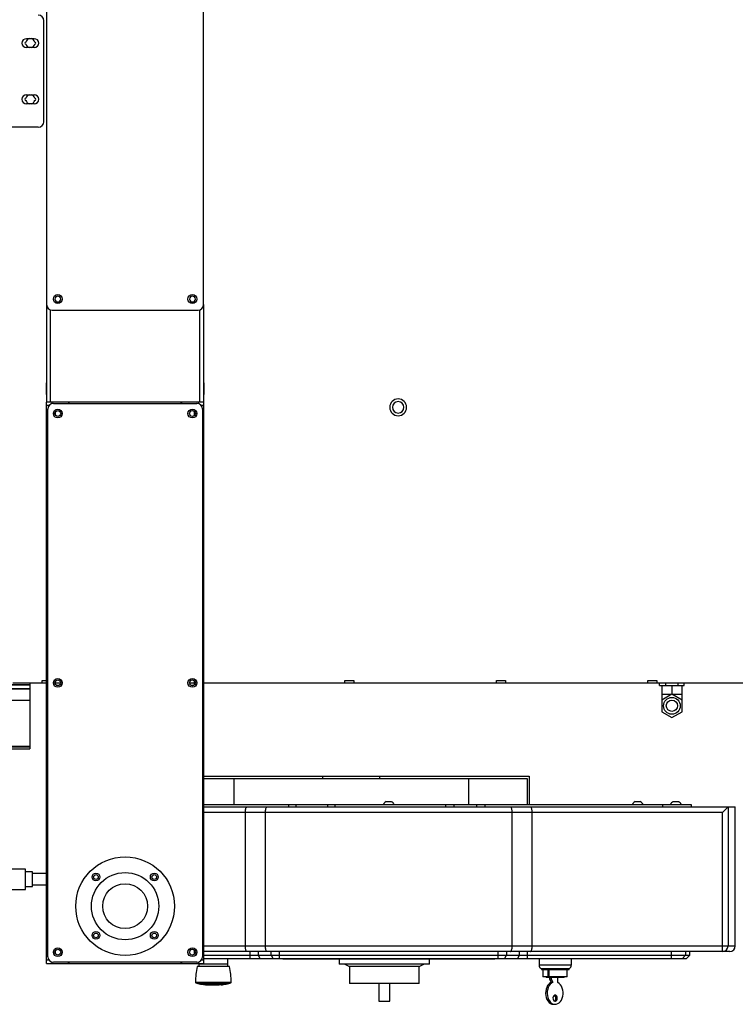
# Model space of a CAD drawing. Header units: inches. Extents: x -100 to 100, y -97 to 31.
# Tile 4 of 15: x 34 to 59, y -97 to -63. Entities that reach past the tile are written whole.
import ezdxf

# ---------------------------------------------------------------- set-up
doc = ezdxf.new("R2010")
doc.units = ezdxf.units.IN
doc.header["$MEASUREMENT"] = 0

msp = doc.modelspace()

# ---------------------------------------------------------------- linework, layer by layer
at = {"color": 7, "linetype": 'Continuous', "lineweight": 25}
for p, q in [((35.04, -51.614), (35.04, -72.638)), ((40.551, -72.638), (40.551, -51.614)), ((34.941, -66.22), (34.941, -62.677)), ((34.331, -63.307), (34.606, -63.307)), ((34.606, -63.622), (34.331, -63.622)), ((34.331, -65.276), (34.606, -65.276)), ((34.606, -65.591), (34.331, -65.591)), ((34.744, -66.417), (31.339, -66.417)), ((35.04, -72.645), (35.04, -76.056)), ((35.169, -72.822), (35.169, -76.063)), ((35.236, -72.835), (40.354, -72.835)), ((40.422, -76.063), (40.422, -72.821)), ((40.551, -72.638), (40.551, -76.063)), ((40.551, -72.645), (40.551, -75.394)), ((35.032, -75.795), (35.032, -75.386)), ((40.551, -75.386), (40.559, -75.386)), ((40.559, -75.386), (40.559, -75.795)), ((40.551, -75.787), (40.551, -76.056)), ((40.559, -75.795), (40.551, -75.795)), ((40.551, -76.063), (35.04, -76.063)), ((35.04, -95.748), (35.04, -76.063)), ((35.118, -76.181), (35.04, -76.181)), ((35.079, -95.512), (35.079, -76.299)), ((35.236, -76.106), (35.236, -76.063)), ((35.276, -76.102), (40.315, -76.102)), ((35.807, -76.063), (35.807, -76.102)), ((35.827, -76.102), (35.827, -76.063)), ((39.764, -76.102), (39.764, -76.063)), ((39.784, -76.102), (39.784, -76.063)), ((40.354, -76.063), (40.354, -76.106)), ((40.551, -76.181), (40.473, -76.181)), ((40.512, -76.299), (40.512, -95.512)), ((40.551, -76.063), (40.551, -95.748)), ((35.354, -76.522), (35.354, -76.391)), ((40.236, -76.522), (40.236, -76.391)), ((34.449, -85.988), (32.244, -85.988)), ((33.819, -85.968), (34.449, -85.968)), ((33.858, -85.906), (35.033, -85.906)), ((34.449, -85.906), (34.449, -88.218)), ((34.882, -85.906), (34.882, -85.827)), ((34.882, -85.827), (35.04, -85.827)), ((35.354, -85.971), (35.354, -85.84)), ((35.354, -85.902), (35.536, -85.902)), ((35.377, -85.991), (35.489, -85.991)), ((40.055, -85.902), (40.236, -85.902)), ((40.102, -85.991), (40.213, -85.991)), ((40.236, -85.971), (40.236, -85.84)), ((40.557, -85.906), (66.843, -85.906)), ((45.512, -85.906), (45.512, -85.827)), ((45.512, -85.827), (45.827, -85.827)), ((45.827, -85.827), (45.827, -85.906)), ((50.827, -85.906), (50.827, -85.827)), ((50.827, -85.827), (51.142, -85.827)), ((51.142, -85.827), (51.142, -85.906)), ((56.142, -85.906), (56.142, -85.827)), ((56.142, -85.827), (56.457, -85.827)), ((56.457, -85.827), (56.457, -85.906)), ((56.556, -86.004), (56.556, -85.906)), ((56.556, -86.004), (57.42, -86.004)), ((56.634, -86.004), (56.634, -86.917)), ((56.772, -86.004), (56.772, -85.906)), ((56.988, -86.004), (56.988, -86.303)), ((57.204, -86.004), (57.204, -85.906)), ((57.343, -86.917), (57.343, -86.004)), ((57.42, -86.004), (57.42, -85.906)), ((34.449, -86.114), (32.244, -86.114)), ((34.449, -86.126), (32.244, -86.126)), ((56.988, -86.303), (56.634, -86.508)), ((56.962, -86.319), (56.634, -86.319)), ((57.343, -86.508), (56.988, -86.303)), ((57.343, -86.319), (57.015, -86.319)), ((32.244, -86.519), (34.449, -86.519)), ((56.634, -86.917), (56.988, -87.122)), ((56.988, -87.122), (57.343, -86.917)), ((13.745, -88.218), (34.449, -88.218)), ((13.747, -88.156), (34.449, -88.156)), ((13.748, -88.124), (34.449, -88.124)), ((40.551, -89.179), (51.98, -89.179)), ((40.551, -89.258), (51.901, -89.258)), ((41.617, -90.179), (41.617, -89.258)), ((44.73, -89.258), (44.73, -89.179)), ((46.73, -89.258), (46.73, -89.179)), ((49.843, -89.258), (49.843, -90.179)), ((51.901, -89.258), (51.901, -90.179)), ((51.98, -89.179), (51.98, -90.179)), ((46.96, -90.071), (47.139, -90.071)), ((55.698, -90.071), (55.877, -90.071)), ((57.037, -90.071), (57.216, -90.071)), ((40.551, -90.179), (57.667, -90.179)), ((40.551, -90.258), (59.213, -90.258)), ((58.764, -90.455), (40.551, -90.455)), ((42.016, -95.136), (42.016, -90.455)), ((42.719, -95.136), (42.719, -90.455)), ((43.543, -90.258), (43.543, -90.179)), ((43.783, -90.179), (43.783, -90.258)), ((44.911, -90.258), (44.911, -90.179)), ((45.151, -90.179), (45.151, -90.258)), ((46.862, -90.168), (46.862, -90.173)), ((46.862, -90.168), (47.236, -90.168)), ((46.862, -90.173), (46.868, -90.179)), ((46.862, -90.173), (47.236, -90.173)), ((47.231, -90.179), (47.236, -90.173)), ((47.236, -90.173), (47.236, -90.168)), ((49.05, -90.258), (49.05, -90.179)), ((49.337, -90.179), (49.337, -90.258)), ((50.138, -90.258), (50.138, -90.179)), ((50.424, -90.179), (50.424, -90.258)), ((51.38, -95.136), (51.38, -90.455)), ((52.083, -95.136), (52.083, -90.455)), ((55.601, -90.168), (55.601, -90.173)), ((55.601, -90.168), (55.975, -90.168)), ((55.601, -90.173), (55.606, -90.179)), ((55.601, -90.173), (55.975, -90.173)), ((55.969, -90.179), (55.975, -90.173)), ((55.975, -90.173), (55.975, -90.168)), ((56.667, -90.258), (56.667, -90.179)), ((56.939, -90.168), (56.939, -90.173)), ((56.939, -90.168), (57.313, -90.168)), ((56.939, -90.173), (56.945, -90.179)), ((56.939, -90.173), (57.313, -90.173)), ((57.307, -90.179), (57.313, -90.173)), ((57.313, -90.173), (57.313, -90.168)), ((57.667, -90.179), (57.667, -90.258)), ((58.764, -90.455), (58.959, -90.259)), ((58.764, -95.333), (58.764, -90.455)), ((58.962, -90.258), (58.959, -90.259)), ((58.959, -90.259), (58.959, -95.136)), ((59.213, -95.136), (59.213, -90.258)), ((34.303, -92.441), (33.516, -92.441)), ((34.303, -93.15), (34.303, -92.441)), ((34.54, -92.539), (34.303, -92.539)), ((34.54, -93.051), (34.54, -92.539)), ((35.04, -92.598), (34.54, -92.598)), ((33.516, -93.15), (34.303, -93.15)), ((34.303, -93.051), (34.54, -93.051)), ((34.54, -92.992), (35.04, -92.992)), ((35.354, -95.42), (35.354, -95.289)), ((40.236, -95.42), (40.236, -95.289)), ((40.551, -95.136), (59.213, -95.136)), ((59.016, -95.333), (40.551, -95.333)), ((42.178, -95.333), (42.178, -95.583)), ((42.465, -95.333), (42.465, -95.458)), ((42.92, -95.458), (42.92, -95.333)), ((43.207, -95.333), (43.207, -95.583)), ((50.892, -95.583), (50.892, -95.333)), ((51.179, -95.333), (51.179, -95.458)), ((51.634, -95.458), (51.634, -95.333)), ((51.921, -95.583), (51.921, -95.333)), ((56.969, -95.583), (56.969, -95.333)), ((57.468, -95.333), (57.468, -95.458)), ((57.618, -95.458), (57.618, -95.333)), ((35.118, -95.63), (35.04, -95.63)), ((40.551, -95.63), (40.473, -95.63)), ((40.551, -95.458), (57.618, -95.458)), ((57.493, -95.583), (40.551, -95.583)), ((41.403, -95.758), (41.403, -95.583)), ((42.465, -95.458), (42.536, -95.583)), ((42.92, -95.458), (42.992, -95.583)), ((43.329, -95.588), (43.329, -95.583)), ((43.329, -95.588), (50.769, -95.588)), ((43.359, -95.583), (43.359, -95.588)), ((44.133, -95.592), (44.133, -95.588)), ((45.021, -95.592), (45.021, -95.588)), ((45.307, -95.588), (45.307, -95.777)), ((45.868, -95.592), (45.868, -95.588)), ((48.476, -95.777), (48.476, -95.588)), ((50.739, -95.588), (50.739, -95.583)), ((50.769, -95.583), (50.769, -95.588)), ((51.107, -95.583), (51.179, -95.458)), ((51.563, -95.583), (51.634, -95.458)), ((52.324, -95.583), (52.324, -95.801)), ((53.458, -95.801), (53.458, -95.583)), ((57.343, -95.583), (57.468, -95.458)), ((57.493, -95.583), (57.618, -95.458)), ((35.04, -95.748), (40.551, -95.748)), ((35.236, -95.748), (35.236, -95.705)), ((40.315, -95.709), (35.276, -95.709)), ((35.807, -95.748), (35.807, -95.709)), ((35.827, -95.748), (35.827, -95.709)), ((39.764, -95.748), (39.764, -95.709)), ((39.784, -95.748), (39.784, -95.709)), ((41.458, -95.858), (40.325, -95.858)), ((41.45, -95.852), (40.333, -95.852)), ((40.354, -95.705), (40.354, -95.748)), ((40.38, -95.748), (40.38, -95.758)), ((40.38, -95.758), (41.403, -95.758)), ((40.383, -95.758), (40.383, -95.852)), ((41.399, -95.852), (41.399, -95.758)), ((48.476, -95.777), (45.307, -95.777)), ((45.507, -95.777), (45.671, -95.861)), ((45.671, -95.861), (45.671, -96.452)), ((48.112, -95.861), (45.671, -95.861)), ((48.112, -95.861), (48.275, -95.777)), ((48.112, -96.452), (48.112, -95.861)), ((52.324, -95.801), (53.458, -95.801)), ((52.393, -95.931), (53.39, -95.931)), ((52.407, -95.931), (52.407, -95.956)), ((52.407, -95.956), (53.376, -95.956)), ((52.451, -95.956), (52.451, -96.224)), ((52.639, -96.224), (52.639, -95.956)), ((52.683, -96.224), (52.683, -95.956)), ((53.311, -96.224), (53.311, -95.956)), ((53.376, -95.956), (53.376, -95.931)), ((53.311, -96.224), (52.451, -96.224)), ((52.578, -96.224), (52.578, -96.238)), ((53.204, -96.238), (52.578, -96.238)), ((52.696, -96.238), (52.696, -96.297)), ((52.752, -96.297), (52.696, -96.297)), ((52.696, -96.297), (52.755, -96.411)), ((52.752, -96.238), (52.752, -96.297)), ((52.752, -96.297), (52.811, -96.411)), ((52.986, -96.42), (52.986, -96.238)), ((53.204, -96.238), (53.204, -96.224)), ((40.261, -96.407), (41.521, -96.407)), ((40.273, -96.425), (41.51, -96.425)), ((40.313, -96.441), (40.32, -96.441)), ((40.391, -96.462), (40.391, -96.464)), ((40.398, -96.464), (40.391, -96.464)), ((40.439, -96.473), (41.344, -96.473)), ((40.445, -96.473), (40.555, -96.486)), ((40.523, -96.491), (40.523, -96.483)), ((40.524, -96.441), (40.524, -96.444)), ((40.525, -96.441), (41.257, -96.441)), ((40.565, -96.457), (41.218, -96.457)), ((40.565, -96.457), (40.565, -96.462)), ((40.576, -96.457), (40.576, -96.464)), ((41.207, -96.464), (40.576, -96.464)), ((40.581, -96.49), (40.581, -96.498)), ((40.639, -96.503), (40.639, -96.495)), ((40.639, -96.501), (40.986, -96.501)), ((40.66, -96.485), (41.015, -96.485)), ((40.66, -96.485), (40.66, -96.493)), ((40.66, -96.493), (40.714, -96.501)), ((40.66, -96.493), (41.015, -96.493)), ((40.979, -96.503), (41.094, -96.498)), ((40.986, -96.501), (40.979, -96.503)), ((40.979, -96.503), (40.979, -96.501)), ((41.015, -96.485), (41.019, -96.483)), ((41.015, -96.493), (41.015, -96.485)), ((41.019, -96.491), (41.015, -96.493)), ((41.019, -96.483), (41.094, -96.49)), ((41.019, -96.491), (41.019, -96.483)), ((41.094, -96.498), (41.019, -96.491)), ((41.034, -96.501), (41.068, -96.501)), ((41.068, -96.501), (41.056, -96.503)), ((41.056, -96.503), (41.056, -96.501)), ((41.066, -96.5), (41.165, -96.492)), ((41.167, -96.501), (41.068, -96.501)), ((41.094, -96.498), (41.094, -96.49)), ((41.163, -96.493), (41.246, -96.485)), ((41.246, -96.493), (41.163, -96.501)), ((41.163, -96.493), (41.163, -96.501)), ((41.207, -96.464), (41.207, -96.457)), ((41.218, -96.462), (41.218, -96.456)), ((41.245, -96.485), (41.337, -96.472)), ((41.246, -96.485), (41.252, -96.485)), ((41.246, -96.485), (41.246, -96.493)), ((41.246, -96.493), (41.252, -96.493)), ((41.252, -96.493), (41.252, -96.485)), ((41.258, -96.441), (41.258, -96.444)), ((41.391, -96.464), (41.385, -96.464)), ((41.391, -96.464), (41.391, -96.462)), ((41.463, -96.441), (41.47, -96.441)), ((48.112, -96.452), (45.671, -96.452)), ((46.699, -96.452), (46.699, -97.076)), ((47.083, -97.076), (47.083, -96.452)), ((52.811, -96.411), (52.755, -96.411)), ((46.699, -97.076), (47.083, -97.076)), ((52.833, -97.183), (52.889, -97.183))]:
    msp.add_line(p, q, dxfattribs=at)
at = {"color": 7, "linetype": 'Continuous', "lineweight": 25, "flags": 128}
for points in [[(42.016, -90.455), (42.017, -90.421), (42.02, -90.387), (42.024, -90.356), (42.03, -90.328), (42.038, -90.304), (42.047, -90.284), (42.057, -90.27), (42.067, -90.261), (42.078, -90.258)], [(42.719, -90.455), (42.72, -90.416), (42.723, -90.379), (42.729, -90.345), (42.737, -90.316), (42.746, -90.291), (42.757, -90.273), (42.769, -90.262), (42.781, -90.258)], [(51.38, -90.455), (51.379, -90.421), (51.376, -90.387), (51.372, -90.356), (51.366, -90.328), (51.358, -90.304), (51.349, -90.284), (51.339, -90.27), (51.329, -90.261), (51.318, -90.258)], [(52.083, -90.455), (52.082, -90.421), (52.079, -90.387), (52.075, -90.356), (52.068, -90.328), (52.061, -90.304), (52.052, -90.284), (52.042, -90.27), (52.032, -90.261), (52.021, -90.258)], [(42.078, -95.333), (42.067, -95.33), (42.057, -95.321), (42.047, -95.306), (42.038, -95.287), (42.03, -95.262), (42.024, -95.234), (42.02, -95.203), (42.017, -95.17), (42.016, -95.136)], [(42.781, -95.333), (42.769, -95.329), (42.757, -95.318), (42.746, -95.299), (42.737, -95.275), (42.729, -95.245), (42.723, -95.211), (42.72, -95.174), (42.719, -95.136)], [(51.318, -95.333), (51.33, -95.329), (51.342, -95.318), (51.353, -95.299), (51.362, -95.275), (51.37, -95.245), (51.375, -95.211), (51.379, -95.174), (51.38, -95.136)], [(52.021, -95.333), (52.032, -95.33), (52.042, -95.321), (52.052, -95.306), (52.061, -95.287), (52.068, -95.262), (52.075, -95.234), (52.079, -95.203), (52.082, -95.17), (52.083, -95.136)], [(40.367, -96.455), (40.363, -96.455), (40.357, -96.452)], [(40.391, -96.462), (40.394, -96.463), (40.396, -96.463), (40.397, -96.464), (40.398, -96.464), (40.398, -96.464)], [(40.524, -96.444), (40.523, -96.443), (40.523, -96.442), (40.523, -96.441), (40.524, -96.441), (40.525, -96.441)], [(40.581, -96.498), (40.555, -96.495), (40.523, -96.491)], [(40.555, -96.487), (40.555, -96.487), (40.581, -96.49)], [(40.581, -96.49), (40.613, -96.493), (40.613, -96.493)], [(40.639, -96.503), (40.613, -96.501), (40.581, -96.498)], [(40.613, -96.493), (40.62, -96.494), (40.691, -96.498)], [(41.161, -96.501), (41.209, -96.497), (41.245, -96.493)], [(41.212, -96.457), (41.232, -96.455), (41.251, -96.442)], [(41.257, -96.441), (41.259, -96.441), (41.26, -96.442), (41.26, -96.442), (41.259, -96.443), (41.258, -96.444)], [(41.432, -96.45), (41.429, -96.452), (41.422, -96.453)], [(52.755, -96.411), (52.706, -96.438), (52.662, -96.478), (52.624, -96.528), (52.593, -96.588), (52.571, -96.655), (52.558, -96.727), (52.555, -96.8), (52.561, -96.874), (52.577, -96.944), (52.602, -97.009), (52.635, -97.066), (52.675, -97.114), (52.721, -97.15), (52.771, -97.173), (52.823, -97.182), (52.833, -97.183)], [(52.811, -96.411), (52.762, -96.438), (52.718, -96.478), (52.68, -96.528), (52.649, -96.588), (52.627, -96.655), (52.614, -96.727), (52.61, -96.8), (52.617, -96.874), (52.633, -96.944), (52.658, -97.009), (52.691, -97.066), (52.731, -97.114), (52.777, -97.15), (52.826, -97.173), (52.878, -97.182), (52.93, -97.178), (52.981, -97.16), (53.029, -97.129), (53.071, -97.086), (53.107, -97.033), (53.136, -96.971), (53.155, -96.902), (53.165, -96.83), (53.166, -96.756), (53.157, -96.683), (53.138, -96.614), (53.11, -96.551), (53.075, -96.497), (53.033, -96.452), (52.986, -96.42)], [(52.889, -96.86), (52.861, -96.867), (52.837, -96.888), (52.82, -96.92), (52.812, -96.958), (52.815, -96.998), (52.827, -97.033), (52.848, -97.06), (52.874, -97.075), (52.903, -97.075), (52.929, -97.06), (52.95, -97.033), (52.962, -96.998), (52.965, -96.958), (52.957, -96.92), (52.94, -96.888), (52.916, -96.867), (52.889, -96.86)]]:
    msp.add_lwpolyline(points, dxfattribs=at)
at = {"color": 7, "linetype": 'Continuous', "lineweight": 25}
for centre, radius in [((35.433, -72.441), 0.157), ((40.158, -72.441), 0.157), ((35.433, -76.457), 0.157), ((40.158, -76.457), 0.157), ((35.433, -76.457), 0.102), ((40.158, -76.457), 0.102), ((35.433, -85.906), 0.157), ((35.433, -85.906), 0.102), ((40.158, -85.906), 0.157), ((40.158, -85.906), 0.102), ((56.988, -86.713), 0.294), ((56.988, -86.709), 0.197), ((37.795, -93.74), 1.732), ((37.795, -93.74), 1.181), ((36.772, -92.717), 0.138), ((36.772, -92.717), 0.0827), ((38.819, -92.717), 0.138), ((38.819, -92.717), 0.0827), ((37.795, -93.74), 0.787), ((36.772, -94.764), 0.138), ((38.819, -94.764), 0.138), ((36.772, -94.764), 0.0827), ((38.819, -94.764), 0.0827), ((35.433, -95.354), 0.157), ((35.433, -95.354), 0.102), ((40.158, -95.354), 0.157), ((40.158, -95.354), 0.102)]:
    msp.add_circle(centre, radius, dxfattribs=at)
for centre, radius, start, end in [((34.744, -62.677), 0.197, 0, 90), ((34.331, -63.465), 0.157, 90, 270), ((34.312, -63.465), 0.0394, 90, 270), ((34.46, -63.458), 0.152, 95.7727, 167.4495), ((34.46, -63.471), 0.152, 192.5505, 264.2273), ((34.477, -63.458), 0.152, 12.5505, 84.2273), ((34.477, -63.471), 0.152, 275.7727, 347.4495), ((34.606, -63.465), 0.157, 270, 90), ((34.625, -63.465), 0.0394, 270, 90), ((34.331, -65.433), 0.157, 90, 270), ((34.46, -65.427), 0.152, 95.7727, 167.4495), ((34.477, -65.427), 0.152, 12.5505, 84.2273), ((34.606, -65.433), 0.157, 270, 90), ((34.312, -65.433), 0.0394, 90, 270), ((34.46, -65.439), 0.152, 192.5505, 264.2273), ((34.477, -65.439), 0.152, 275.7727, 347.4495), ((34.625, -65.433), 0.0394, 270, 90), ((34.744, -66.22), 0.197, 270, 0), ((35.433, -72.441), 0.102, 90, 270), ((35.433, -72.441), 0.102, 270, 90), ((40.158, -72.441), 0.102, 90, 270), ((40.158, -72.441), 0.102, 270, 90), ((35.236, -72.638), 0.197, 180, 270), ((40.354, -72.638), 0.197, 270, 0), ((47.38, -76.24), 0.295, 90, 270), ((47.38, -76.24), 0.295, 270, 90), ((35.276, -76.299), 0.197, 90, 180), ((40.315, -76.299), 0.197, 0, 90), ((47.38, -76.24), 0.202, 90, 270), ((47.38, -76.24), 0.202, 270, 90), ((47.011, -90.22), 0.157, 109.0541, 160.9459), ((47.088, -90.22), 0.157, 19.0541, 70.9459), ((55.749, -90.22), 0.157, 109.0541, 160.9459), ((55.826, -90.22), 0.157, 19.0541, 70.9459), ((57.088, -90.22), 0.157, 109.0541, 160.9459), ((57.164, -90.22), 0.157, 19.0541, 70.9459), ((58.763, -95.137), 0.196, 270.2189, 0.2172), ((59.016, -95.136), 0.197, 270, 0), ((35.276, -95.512), 0.197, 180, 270), ((40.315, -95.512), 0.197, 270, 0), ((43.135, -96.462), 2.874, 167.8725, 178.9055), ((40.333, -95.86), 0.00787, 90, 167.8725), ((41.45, -95.86), 0.00787, 12.1275, 90), ((38.648, -96.462), 2.874, 1.0945, 12.1275), ((52.482, -95.801), 0.157, 180, 235.5977), ((53.301, -95.801), 0.157, 304.4023, 360), ((40.281, -96.407), 0.0197, 180, 246.0901), ((40.53, -95.847), 0.633, 246.0901, 249.9463), ((40.303, -96.513), 0.0738, 69.0524, 76.4882), ((40.378, -96.363), 0.0945, 238.1828, 266.0413), ((40.535, -95.864), 0.616, 250.4324, 256.4573), ((40.53, -95.847), 0.633, 257.3831, 261.7351), ((40.671, -96.175), 0.307, 241.3549, 249.6733), ((40.565, -96.417), 0.0406, 216.705, 278.528), ((40.576, -96.428), 0.0356, 251.7042, 269.6985), ((41.206, -96.428), 0.0363, 270.4648, 288.1325), ((41.111, -96.175), 0.307, 290.3267, 298.6451), ((41.253, -95.847), 0.633, 278.2649, 282.6169), ((41.401, -96.51), 0.0484, 101.3959, 109.2624), ((41.247, -95.864), 0.616, 283.5427, 289.5676), ((41.405, -96.363), 0.0945, 273.9587, 301.9374), ((41.475, -96.498), 0.0587, 102.5504, 111.9089), ((41.253, -95.847), 0.633, 290.0537, 293.9099), ((41.502, -96.407), 0.0197, 293.9099, 0), ((52.787, -96.968), 0.125, 305.9872, 54.0128)]:
    msp.add_arc(centre, radius, start, end, dxfattribs=at)

doc.saveas('drawing.dxf')
